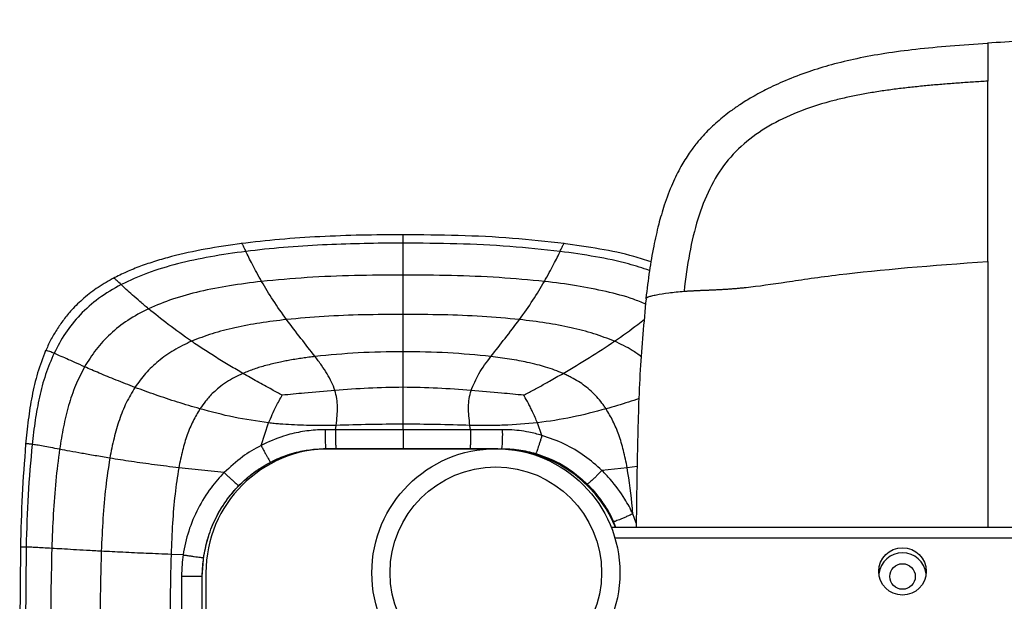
# Paper-space layout '_Bottom' of a CAD drawing. Header units: millimetres. Extents: x -905 to 905, y -619 to 152.
# Tile 5 of 13: x -905 to -635, y -8 to 152. Entities that reach past the tile are written whole.
import ezdxf

# ---------------------------------------------------------------- set-up
doc = ezdxf.new("R2010")
doc.units = ezdxf.units.MM

psp = doc.layouts.new('_Bottom')

# ---------------------------------------------------------------- linework, layer by layer
at = {"color": 7, "linetype": 'Continuous', "lineweight": 25}
for p, q in [((-799.46, 76.82), (-799.46, 81.58)), ((-799.46, 70.8), (-799.46, 76.82)), ((-732.83, 75.11), (-732.83, 75.18)), ((-799.46, 60.57), (-799.46, 70.8)), ((-838.37, 34.91), (-836.31, 41.07)), ((-799.46, 39.18), (-799.46, 40.75)), ((-761.37, 37.66), (-762.61, 41.07)), ((-817.96, 39.19), (-817.8, 40.4)), ((-780.96, 39.19), (-781.12, 40.4)), ((-820.67, 34), (-817.86, 34)), ((-773.5, 34), (-819.5, 34)), ((-781.06, 34), (-772.35, 34)), ((-848.46, 27.49), (-860.94, 28.76)), ((-841.08, 26.91), (-839.54, 28.05)), ((-737.98, 28.76), (-744.9, 28)), ((-735.28, 29.11), (-737.98, 28.76)), ((-741.78, 14), (-741.22, 12.5)), ((-735.51, 13.64), (-736.45, 16.17)), ((-742.38, 12.5), (742.38, 12.5)), ((741.35, 9.5), (-741.35, 9.5)), ((-904.36, 6.92), (-904.56, -21.67)), ((-902.81, 7.04), (-903.05, -21.62)), ((-859.74, 4.91), (-863.06, 5.03)), ((-854.5, -1), (-854.05, 4.7)), ((-853.5, 0), (-853.5, -466))]:
    psp.add_line(p, q, dxfattribs=at)
for centre, radius in [((-774, 0), 34), ((-774, 0), 29), ((-662.5, 0.37), 6.5), ((-662.5, -1.02), 3.5)]:
    psp.add_circle(centre, radius, dxfattribs=at)
for centre, radius, start, end in [((-807.39, 37.87), 35.26, 353.6967, 2.1708), ((-819.5, 0), 34, 90, 180), ((-773.5, -1), 35, 23.389, 90), ((-662.5, -1.03), 6.5, 6.2844, 173.7156), ((-858.63, -423.13), 422.15, 89.4399, 90.2099)]:
    psp.add_arc(centre, radius, start, end, dxfattribs=at)
for points, knots in [([(0, 151.56), (-7.98, 151.56), (-28.08, 151.56), (-60.23, 151.56), (-96.27, 151.56), (-129.33, 151.56), (-159.22, 151.56), (-185.86, 151.56), (-211.68, 151.56), (-234.99, 151.56), (-255.83, 151.56), (-274.25, 151.55), (-291.9, 151.55), (-308.73, 151.55), (-324.6, 151.54), (-339.51, 151.54), (-353.42, 151.53), (-366.42, 151.52), (-379.02, 151.52), (-391.1, 151.51), (-402.6, 151.5), (-412.91, 151.49), (-422.15, 151.47), (-430.38, 151.46), (-437.7, 151.44), (-444.22, 151.42), (-450.05, 151.41), (-456.04, 151.38), (-462.06, 151.35), (-468.06, 151.31), (-473.28, 151.27), (-477.88, 151.22), (-482.04, 151.17), (-487.33, 151.09), (-493.72, 150.97), (-501.16, 150.82), (-506.98, 150.68), (-511.31, 150.57), (-514.3, 150.49), (-517.48, 150.41), (-521.18, 150.3), (-526.11, 150.16), (-532.48, 149.97), (-540.42, 149.72), (-547.75, 149.48), (-554.15, 149.27), (-559.27, 149.09), (-564.9, 148.89), (-571.31, 148.65), (-578.75, 148.36), (-586.31, 148.03), (-593.15, 147.72), (-599.09, 147.43), (-604.89, 147.14), (-611.91, 146.76), (-620.22, 146.29), (-629.6, 145.73), (-635.99, 145.32), (-639.15, 145.12)], [0, 0, 0, 0, 0.037437, 0.094294, 0.150859, 0.206559, 0.249379, 0.291116, 0.33156, 0.37052, 0.400502, 0.42934, 0.45696, 0.483295, 0.508282, 0.531457, 0.553233, 0.573566, 0.592421, 0.612351, 0.630275, 0.646351, 0.660751, 0.673634, 0.68496, 0.695105, 0.704196, 0.712353, 0.723176, 0.73246, 0.74052, 0.74764, 0.754066, 0.760017, 0.772464, 0.784098, 0.794937, 0.79977, 0.804428, 0.808999, 0.814666, 0.821793, 0.832157, 0.844586, 0.859078, 0.866621, 0.874613, 0.883122, 0.893073, 0.904733, 0.918066, 0.928589, 0.936893, 0.945997, 0.955873, 0.969916, 0.985124, 1, 1, 1, 1]), ([(-639.14, 145.02), (-642.59, 144.79), (-649.16, 144.35), (-658.57, 143.5), (-667.1, 142.4), (-674.83, 141), (-681.81, 139.32), (-688.38, 137.31), (-694.4, 135.02), (-699.74, 132.55), (-703.98, 130.24), (-707.26, 128.18), (-709.79, 126.4), (-711.87, 124.78), (-713.74, 123.19), (-715.52, 121.52), (-717.25, 119.72), (-719.1, 117.57), (-721.17, 114.79), (-723.46, 111.1), (-725.8, 106.34), (-727.8, 101.03), (-729.47, 95.29), (-730.82, 89.27), (-731.98, 82.49), (-732.55, 77.7), (-732.86, 75.18)], [0, 0, 0, 0, 0.078118, 0.149089, 0.213734, 0.272746, 0.326681, 0.375834, 0.428017, 0.472326, 0.508671, 0.537167, 0.559892, 0.578474, 0.596968, 0.615384, 0.63374, 0.653643, 0.679749, 0.712586, 0.752633, 0.800609, 0.842314, 0.889299, 0.941823, 1, 1, 1, 1]), ([(-639.15, 145.11), (-639.15, 145.12), (-639.15, 145.14), (-639.14, 145.06), (-639.14, 144.99)], [0, 0, 0, 0, 0.068137, 1, 1, 1, 1]), ([(-639.14, 144.99), (-639.14, 144.97), (-639.14, 144.89), (-639.14, 144.52), (-639.13, 143.89), (-639.13, 143.02), (-639.12, 141.33), (-639.12, 138.78), (-639.12, 136.08), (-639.12, 134.73)], [0, 0, 0, 0, 0.030312, 0.135593, 0.201335, 0.326485, 0.460804, 0.731811, 1, 1, 1, 1]), ([(-639.12, 134.73), (-639.77, 134.69), (-641.07, 134.61), (-643.01, 134.48), (-644.96, 134.35), (-646.9, 134.21), (-648.85, 134.06), (-650.78, 133.91), (-652.72, 133.75), (-654.65, 133.59), (-656.58, 133.41), (-658.51, 133.21), (-660.43, 133.01), (-662.35, 132.79), (-664.27, 132.55), (-666.18, 132.3), (-668.08, 132.03), (-669.98, 131.73), (-671.88, 131.42), (-673.77, 131.08), (-675.65, 130.71), (-677.52, 130.31), (-679.38, 129.89), (-680.62, 129.58), (-681.23, 129.42)], [0, 0, 0, 0, 0.045971, 0.091902, 0.137791, 0.183636, 0.229438, 0.275194, 0.320904, 0.366567, 0.412181, 0.457747, 0.503262, 0.548724, 0.594131, 0.639482, 0.684773, 0.730002, 0.775168, 0.820268, 0.865305, 0.910281, 0.955183, 1, 1, 1, 1]), ([(-639.11, 85.3), (-639.11, 85.91), (-639.11, 87.12), (-639.11, 88.93), (-639.11, 90.73), (-639.11, 92.52), (-639.11, 94.31), (-639.11, 96.09), (-639.11, 97.86), (-639.11, 99.63), (-639.11, 101.38), (-639.11, 103.13), (-639.11, 104.87), (-639.11, 106.6), (-639.11, 108.32), (-639.11, 110.03), (-639.11, 111.73), (-639.11, 113.41), (-639.11, 115.08), (-639.11, 117.62), (-639.11, 120.96), (-639.11, 125.02), (-639.11, 128.84), (-639.11, 131.47), (-639.11, 133.1), (-639.11, 133.94), (-639.12, 134.46), (-639.12, 134.73)], [0, 0, 0, 0, 0.0336799, 0.067304, 0.1008692, 0.1343745, 0.1678201, 0.2012074, 0.2345379, 0.2678132, 0.3010342, 0.334201, 0.367312, 0.4003641, 0.4333531, 0.4662781, 0.4991381, 0.5319317, 0.5646614, 0.5973182, 0.6816395, 0.7652616, 0.8485036, 0.9324507, 0.9547657, 0.9772736, 1, 1, 1, 1]), ([(-681.23, 129.42), (-687.45, 127.82), (-693.18, 125.71), (-703.22, 120.12), (-707.53, 116.65), (-710.92, 112.33)], [0, 0, 0, 0, 0.5, 0.5, 1, 1, 1, 1]), ([(-710.92, 112.33), (-714.31, 108), (-716.78, 102.81), (-720.44, 90.97), (-721.61, 84.34), (-722.4, 77.15)], [0, 0, 0, 0, 0.5, 0.5, 1, 1, 1, 1]), ([(-799.46, 92.63), (-803.28, 92.61), (-810.88, 92.57), (-822.16, 92.14), (-833.16, 91.45), (-840.35, 90.62), (-843.88, 90.21)], [0, 0, 0, 0, 0.257331, 0.511867, 0.760455, 1, 1, 1, 1]), ([(-799.46, 90.35), (-799.46, 90.81), (-799.46, 91.72), (-799.46, 92.39), (-799.46, 92.67), (-799.46, 92.62), (-799.46, 92.61)], [0, 0, 0, 0, 0.323398, 0.643977, 0.964406, 1, 1, 1, 1]), ([(-755.28, 90.24), (-760, 90.76), (-769.64, 91.81), (-784.39, 92.5), (-794.4, 92.59), (-799.46, 92.63)], [0, 0, 0, 0, 0.321782, 0.657508, 1, 1, 1, 1]), ([(-843.64, 90.24), (-846.99, 89.77), (-853.49, 88.84), (-861.38, 87.11), (-867.28, 85.44), (-871.41, 84.04), (-875.29, 82.5), (-877.73, 81.28), (-878.93, 80.68)], [0, 0, 0, 0, 0.276228, 0.535859, 0.658907, 0.7773, 0.891094, 1, 1, 1, 1]), ([(-842.53, 88.07), (-842.74, 88.51), (-843.14, 89.36), (-843.44, 89.96), (-843.59, 90.22), (-843.62, 90.22), (-843.63, 90.22)], [0, 0, 0, 0, 0.328044, 0.650136, 0.863043, 1, 1, 1, 1]), ([(-821.56, 89.84), (-825.13, 89.64), (-832.14, 89.25), (-839.11, 88.46), (-842.53, 88.07)], [0, 0, 0, 0, 0.509058, 1, 1, 1, 1]), ([(-799.46, 90.35), (-800.02, 90.35), (-807.39, 90.34), (-814.75, 90.08), (-821.56, 89.84)], [0, 0, 0, 0, 0.075763, 1, 1, 1, 1]), ([(-799.46, 81.58), (-799.46, 82.44), (-799.46, 84.18), (-799.46, 86.15), (-799.46, 87.6), (-799.46, 88.62), (-799.46, 89.56), (-799.46, 90.08), (-799.46, 90.35)], [0, 0, 0, 0, 0.243936, 0.490985, 0.616064, 0.742431, 0.870339, 1, 1, 1, 1]), ([(-756.38, 88.07), (-760.98, 88.57), (-770.38, 89.57), (-784.76, 90.23), (-794.53, 90.31), (-799.46, 90.35)], [0, 0, 0, 0, 0.321656, 0.657336, 1, 1, 1, 1]), ([(-756.38, 88.07), (-756.18, 88.51), (-755.78, 89.36), (-755.44, 90.02), (-755.29, 90.29), (-755.29, 90.23), (-755.29, 90.23)], [0, 0, 0, 0, 0.327885, 0.649818, 0.968615, 1, 1, 1, 1]), ([(-731.45, 85.23), (-733.01, 85.73), (-737.61, 87.21), (-745.67, 88.85), (-752.17, 89.79), (-755.52, 90.27)], [0, 0, 0, 0, 0.199724, 0.587645, 1, 1, 1, 1]), ([(-842.53, 88.07), (-845.78, 87.62), (-852.08, 86.74), (-861.09, 84.78), (-869.35, 82.4), (-874.35, 80.09), (-876.75, 78.98)], [0, 0, 0, 0, 0.276452, 0.536276, 0.777612, 1, 1, 1, 1]), ([(-838.22, 79.84), (-838.68, 80.65), (-839.6, 82.27), (-840.78, 84.49), (-841.79, 86.51), (-842.29, 87.55), (-842.53, 88.07)], [0, 0, 0, 0, 0.252061, 0.501989, 0.750704, 1, 1, 1, 1]), ([(-760.7, 79.84), (-760.24, 80.65), (-759.31, 82.27), (-758.14, 84.49), (-757.12, 86.51), (-756.63, 87.55), (-756.38, 88.07)], [0, 0, 0, 0, 0.2520597, 0.5019852, 0.7507013, 1, 1, 1, 1]), ([(-731.86, 82.86), (-733.78, 83.48), (-738.63, 85.04), (-746.84, 86.72), (-753.14, 87.61), (-756.38, 88.07)], [0, 0, 0, 0, 0.2405931, 0.6085225, 1, 1, 1, 1]), ([(-639.11, 85.3), (-639.11, 82), (-639.11, 75.14), (-639.12, 64.42), (-639.12, 53.04), (-639.12, 44.57), (-639.12, 38.57), (-639.12, 35.21), (-639.12, 31.16), (-639.12, 27.1), (-639.12, 23.05), (-639.12, 18.18), (-639.12, 14.67), (-639.12, 12.5)], [0, 0, 0, 0, 0.137748, 0.286065, 0.443077, 0.606891, 0.634319, 0.689473, 0.744959, 0.800537, 0.856006, 0.911167, 1, 1, 1, 1]), ([(-799.46, 81.58), (-803.9, 81.55), (-812.68, 81.5), (-825.61, 81.02), (-834.08, 80.22), (-838.22, 79.84)], [0, 0, 0, 0, 0.34272, 0.678317, 1, 1, 1, 1]), ([(-760.7, 79.84), (-764.84, 80.22), (-773.31, 81.02), (-786.24, 81.5), (-795.02, 81.55), (-799.46, 81.58)], [0, 0, 0, 0, 0.321682, 0.657283, 1, 1, 1, 1]), ([(-705.33, 78.2), (-701.98, 78.56), (-698.39, 79.1), (-690.1, 80.34), (-685.4, 81.03), (-679.88, 81.7)], [0, 0, 0, 0, 0.5, 0.5, 1, 1, 1, 1]), ([(-878.63, 80.84), (-880.12, 80), (-883.04, 78.36), (-886.95, 75.36), (-890.08, 72.34), (-892.53, 69.4), (-894.45, 66.62), (-896.12, 63.74), (-897.04, 61.74), (-897.49, 60.74)], [0, 0, 0, 0, 0.182886, 0.357022, 0.524015, 0.645802, 0.765406, 0.883477, 1, 1, 1, 1]), ([(-876.75, 78.98), (-878.85, 77.78), (-882.92, 75.45), (-888.04, 70.87), (-892.19, 65.8), (-894.17, 62.02), (-895.15, 60.16)], [0, 0, 0, 0, 0.2712371, 0.5236332, 0.7645468, 1, 1, 1, 1]), ([(-876.75, 78.98), (-877.15, 79.37), (-877.75, 79.93), (-878.27, 80.41), (-878.6, 80.68), (-878.78, 80.81), (-878.77, 80.76), (-878.77, 80.75)], [0, 0, 0, 0, 0.362274, 0.53604, 0.715899, 0.990131, 1, 1, 1, 1]), ([(-869.25, 72.36), (-870.04, 73.02), (-871.6, 74.32), (-873.63, 76.1), (-875.4, 77.71), (-876.3, 78.56), (-876.75, 78.98)], [0, 0, 0, 0, 0.261969, 0.515488, 0.761036, 1, 1, 1, 1]), ([(-838.22, 79.84), (-841.15, 79.48), (-846.84, 78.77), (-854.99, 77.17), (-862.49, 75.2), (-867.06, 73.28), (-869.25, 72.36)], [0, 0, 0, 0, 0.27641, 0.536387, 0.777897, 1, 1, 1, 1]), ([(-831.41, 69.39), (-832.67, 71.17), (-835.19, 74.72), (-837.21, 78.13), (-838.22, 79.84)], [0, 0, 0, 0, 0.499954, 1, 1, 1, 1]), ([(-767.51, 69.39), (-766.25, 71.17), (-763.73, 74.72), (-761.71, 78.13), (-760.7, 79.84)], [0, 0, 0, 0, 0.499948, 1, 1, 1, 1]), ([(-732.94, 73.65), (-734.05, 74.1), (-737.55, 75.55), (-743.93, 77.15), (-752.08, 78.78), (-757.77, 79.48), (-760.7, 79.84)], [0, 0, 0, 0, 0.126333, 0.397575, 0.689561, 1, 1, 1, 1]), ([(-732.83, 75.18), (-732.83, 75.2), (-732.84, 75.25), (-732.72, 75.35), (-732.54, 75.45), (-732.33, 75.55), (-731.95, 75.69), (-731.23, 75.91), (-729.5, 76.29), (-726.72, 76.76), (-723.85, 77.02), (-722.4, 77.15)], [0, 0, 0, 0, 0.017529, 0.064883, 0.114974, 0.151811, 0.179411, 0.298366, 0.428786, 0.710952, 1, 1, 1, 1]), ([(-722.41, 77.15), (-722.26, 77.16), (-721.98, 77.18), (-721.56, 77.21), (-721.13, 77.23), (-720.69, 77.26), (-720.25, 77.28), (-719.81, 77.31), (-719.36, 77.33), (-718.91, 77.35), (-718.45, 77.37), (-717.99, 77.39), (-717.53, 77.41), (-717.06, 77.43), (-716.59, 77.45), (-716.11, 77.47), (-715.63, 77.49), (-715.15, 77.51), (-714.66, 77.53), (-714.17, 77.55), (-713.67, 77.58), (-713.17, 77.6), (-712.67, 77.63), (-712.17, 77.66), (-711.66, 77.68), (-711.15, 77.71), (-710.63, 77.75), (-710.11, 77.78), (-709.59, 77.82), (-709.07, 77.86), (-708.54, 77.9), (-708.01, 77.94), (-707.48, 77.99), (-706.94, 78.04), (-706.41, 78.09), (-705.87, 78.14), (-705.51, 78.18), (-705.33, 78.2)], [0, 0, 0, 0, 0.029808, 0.059467, 0.088982, 0.118362, 0.147614, 0.176746, 0.205766, 0.234683, 0.263505, 0.292239, 0.320894, 0.349478, 0.377996, 0.406458, 0.434869, 0.463235, 0.491564, 0.51986, 0.548129, 0.576376, 0.604606, 0.632824, 0.661033, 0.689239, 0.717443, 0.74565, 0.773863, 0.802084, 0.830316, 0.858562, 0.886822, 0.915097, 0.943385, 0.971687, 1, 1, 1, 1]), ([(-732.82, 75.11), (-733.42, 68.63), (-734.67, 55.25), (-735.05, 40.33), (-735.26, 30.44), (-735.36, 24.93), (-735.45, 18.96), (-735.5, 14.47), (-735.52, 12.5)], [0, 0, 0, 0, 0.311412, 0.642305, 0.714104, 0.784764, 0.905834, 1, 1, 1, 1]), ([(-869.25, 72.36), (-871.18, 71.36), (-874.91, 69.42), (-879.73, 65.59), (-883.75, 61.31), (-885.77, 58.06), (-886.77, 56.45)], [0, 0, 0, 0, 0.271228, 0.523336, 0.764013, 1, 1, 1, 1]), ([(-857.44, 63.45), (-859.62, 64.99), (-863.88, 68.01), (-867.49, 70.93), (-869.25, 72.36)], [0, 0, 0, 0, 0.511967, 1, 1, 1, 1]), ([(-799.46, 70.8), (-803.11, 70.78), (-810.33, 70.73), (-820.99, 70.34), (-827.98, 69.7), (-831.41, 69.39)], [0, 0, 0, 0, 0.341926, 0.677397, 1, 1, 1, 1]), ([(-767.51, 69.39), (-770.93, 69.7), (-777.92, 70.34), (-788.59, 70.73), (-795.81, 70.78), (-799.46, 70.8)], [0, 0, 0, 0, 0.322605, 0.658076, 1, 1, 1, 1]), ([(-831.41, 69.39), (-833.85, 69.1), (-838.59, 68.54), (-845.4, 67.25), (-851.7, 65.68), (-855.58, 64.17), (-857.44, 63.45)], [0, 0, 0, 0, 0.27468, 0.534166, 0.776371, 1, 1, 1, 1]), ([(-823.57, 59.26), (-824.87, 60.92), (-827.55, 64.34), (-830.1, 67.68), (-831.41, 69.39)], [0, 0, 0, 0, 0.4859722, 1, 1, 1, 1]), ([(-775.35, 59.26), (-774.04, 60.92), (-771.37, 64.34), (-768.82, 67.68), (-767.51, 69.39)], [0, 0, 0, 0, 0.485972, 1, 1, 1, 1]), ([(-741.48, 63.45), (-743.34, 64.17), (-747.22, 65.68), (-753.52, 67.25), (-760.33, 68.54), (-765.07, 69.1), (-767.51, 69.39)], [0, 0, 0, 0, 0.223627, 0.465832, 0.725319, 1, 1, 1, 1]), ([(-741.48, 63.45), (-739.27, 64.99), (-736.35, 67.04), (-733.88, 69.02), (-733.28, 69.5)], [0, 0, 0, 0, 0.757445, 1, 1, 1, 1]), ([(-857.44, 63.45), (-859.1, 62.66), (-862.3, 61.14), (-866.53, 58.13), (-870.14, 54.73), (-872.02, 52.1), (-872.95, 50.8)], [0, 0, 0, 0, 0.270919, 0.52302, 0.763647, 1, 1, 1, 1]), ([(-843.34, 54.62), (-844.54, 55.32), (-846.98, 56.75), (-850.56, 58.93), (-854.09, 61.17), (-856.32, 62.68), (-857.44, 63.45)], [0, 0, 0, 0, 0.244906, 0.499797, 0.74893, 1, 1, 1, 1]), ([(-755.58, 54.63), (-753.14, 56.06), (-748.25, 58.93), (-743.73, 61.94), (-741.48, 63.45)], [0, 0, 0, 0, 0.500367, 1, 1, 1, 1]), ([(-734.13, 59.21), (-734.93, 59.81), (-737.21, 61.5), (-739.8, 62.68), (-741.48, 63.45)], [0, 0, 0, 0, 0.353456, 1, 1, 1, 1]), ([(-897.44, 60.87), (-898.22, 58.85), (-899.79, 54.81), (-901.24, 48.41), (-902.28, 41.86), (-902.71, 37.43), (-902.93, 35.2)], [0, 0, 0, 0, 0.2460337, 0.4935362, 0.7445759, 1, 1, 1, 1]), ([(-895.15, 60.16), (-895.97, 58.22), (-897.62, 54.34), (-899.22, 48.14), (-900.39, 41.74), (-900.89, 37.39), (-901.15, 35.19)], [0, 0, 0, 0, 0.24407, 0.490828, 0.742464, 1, 1, 1, 1]), ([(-895.15, 60.16), (-895.56, 60.33), (-896.38, 60.66), (-897.09, 60.88), (-897.43, 60.94), (-897.41, 60.87), (-897.41, 60.86)], [0, 0, 0, 0, 0.323953, 0.637496, 0.943484, 1, 1, 1, 1]), ([(-886.77, 56.45), (-887.67, 56.85), (-889.42, 57.62), (-891.69, 58.64), (-893.65, 59.51), (-894.66, 59.95), (-895.15, 60.16)], [0, 0, 0, 0, 0.264873, 0.519559, 0.764361, 1, 1, 1, 1]), ([(-799.46, 60.57), (-803.57, 60.53), (-811.62, 60.44), (-819.64, 59.65), (-823.57, 59.26)], [0, 0, 0, 0, 0.509871, 1, 1, 1, 1]), ([(-799.46, 59.02), (-799.46, 59.28), (-799.46, 59.8), (-799.46, 60.32), (-799.46, 60.57)], [0, 0, 0, 0, 0.4982253, 1, 1, 1, 1]), ([(-775.35, 59.26), (-779.28, 59.65), (-787.29, 60.44), (-795.35, 60.53), (-799.46, 60.57)], [0, 0, 0, 0, 0.4901305, 1, 1, 1, 1]), ([(-823.57, 59.26), (-824.14, 59.19), (-825.28, 59.05), (-826.96, 58.82), (-828.71, 58.55), (-830.36, 58.27), (-831.97, 57.97), (-834.17, 57.52), (-836.96, 56.85), (-840.27, 55.87), (-842.31, 55.04), (-843.34, 54.62)], [0, 0, 0, 0, 0.084699, 0.168239, 0.250532, 0.34487, 0.414305, 0.492141, 0.675167, 0.836633, 1, 1, 1, 1]), ([(-818.13, 49.96), (-818.41, 50.72), (-818.99, 52.31), (-820.29, 54.59), (-821.83, 56.93), (-822.98, 58.47), (-823.57, 59.26)], [0, 0, 0, 0, 0.222408, 0.463509, 0.723283, 1, 1, 1, 1]), ([(-799.46, 50.83), (-799.46, 52.19), (-799.46, 54.96), (-799.46, 57.65), (-799.46, 59.02)], [0, 0, 0, 0, 0.491574, 1, 1, 1, 1]), ([(-780.79, 49.95), (-780.13, 51.51), (-778.7, 54.87), (-776.52, 57.73), (-775.35, 59.26)], [0, 0, 0, 0, 0.463168, 1, 1, 1, 1]), ([(-755.58, 54.63), (-756.34, 54.95), (-757.91, 55.59), (-760.27, 56.36), (-762.8, 57.06), (-765.23, 57.63), (-767.78, 58.14), (-770.23, 58.56), (-772.8, 58.94), (-774.49, 59.15), (-775.35, 59.26)], [0, 0, 0, 0, 0.121533, 0.249206, 0.366271, 0.507871, 0.616281, 0.749483, 0.873392, 1, 1, 1, 1]), ([(-886.77, 56.45), (-887.64, 54.76), (-889.4, 51.35), (-891.23, 45.79), (-892.66, 39.93), (-893.3, 35.9), (-893.63, 33.85)], [0, 0, 0, 0, 0.239742, 0.484538, 0.737338, 1, 1, 1, 1]), ([(-872.95, 50.8), (-874.7, 51.48), (-878.12, 52.79), (-882.76, 54.71), (-885.46, 55.88), (-886.77, 56.45)], [0, 0, 0, 0, 0.349218, 0.682466, 1, 1, 1, 1]), ([(-843.34, 54.62), (-844.13, 54.26), (-845.68, 53.55), (-847.9, 52.24), (-849.82, 50.85), (-851.77, 49.13), (-853.53, 47.22), (-854.63, 45.64), (-855.13, 44.93)], [0, 0, 0, 0, 0.168412, 0.330109, 0.497671, 0.627548, 0.832896, 1, 1, 1, 1]), ([(-839.48, 52.44), (-840.11, 52.79), (-841.4, 53.52), (-842.68, 54.25), (-843.34, 54.62)], [0, 0, 0, 0, 0.487174, 1, 1, 1, 1]), ([(-759.27, 52.52), (-758.66, 52.87), (-757.42, 53.57), (-756.2, 54.28), (-755.58, 54.63)], [0, 0, 0, 0, 0.49751, 1, 1, 1, 1]), ([(-753.31, 53.54), (-753.68, 53.73), (-754.42, 54.12), (-755.19, 54.46), (-755.58, 54.63)], [0, 0, 0, 0, 0.493316, 1, 1, 1, 1]), ([(-832.58, 48.65), (-833.52, 49.16), (-835.84, 50.41), (-838.13, 51.68), (-839.48, 52.44)], [0, 0, 0, 0, 0.407522, 1, 1, 1, 1]), ([(-766.34, 48.65), (-766.33, 48.66), (-766.3, 48.67), (-766.24, 48.71), (-765.29, 49.23), (-763.41, 50.22), (-761.12, 51.49), (-759.74, 52.26), (-759.27, 52.52)], [0, 0, 0, 0, 0.00612, 0.01224, 0.02448, 0.407697, 0.801502, 1, 1, 1, 1]), ([(-743.83, 44.98), (-743.84, 45.01), (-743.88, 45.07), (-744.03, 45.28), (-744.37, 45.78), (-745.13, 46.82), (-746.31, 48.24), (-747.87, 49.8), (-749.56, 51.2), (-751.37, 52.47), (-752.65, 53.18), (-753.31, 53.54)], [0, 0, 0, 0, 0.006351, 0.017052, 0.059861, 0.145493, 0.316888, 0.488293, 0.658073, 0.826588, 1, 1, 1, 1]), ([(-872.95, 50.8), (-873.78, 49.41), (-875.47, 46.59), (-877.32, 41.88), (-878.81, 36.8), (-879.5, 33.25), (-879.86, 31.41)], [0, 0, 0, 0, 0.233873, 0.475657, 0.729875, 1, 1, 1, 1]), ([(-855.13, 44.93), (-857.19, 45.53), (-861.32, 46.73), (-867.3, 48.72), (-871.08, 50.11), (-872.95, 50.8)], [0, 0, 0, 0, 0.336747, 0.671268, 1, 1, 1, 1]), ([(-836.3, 41.07), (-835.65, 42.62), (-834.54, 45.22), (-833.14, 47.66), (-832.58, 48.65)], [0, 0, 0, 0, 0.595477, 1, 1, 1, 1]), ([(-818.13, 49.96), (-820.92, 49.73), (-825.74, 49.33), (-830.55, 48.85), (-832.58, 48.65)], [0, 0, 0, 0, 0.579388, 1, 1, 1, 1]), ([(-799.46, 50.83), (-802.62, 50.77), (-808.85, 50.66), (-815.07, 50.19), (-818.13, 49.96)], [0, 0, 0, 0, 0.507441, 1, 1, 1, 1]), ([(-817.8, 40.4), (-817.69, 41.26), (-817.49, 42.93), (-817.39, 45.38), (-817.53, 47.73), (-817.93, 49.21), (-818.13, 49.96)], [0, 0, 0, 0, 0.269939, 0.519793, 0.759166, 1, 1, 1, 1]), ([(-799.46, 40.75), (-799.46, 42.5), (-799.46, 45.89), (-799.46, 49.22), (-799.46, 50.83)], [0, 0, 0, 0, 0.518549, 1, 1, 1, 1]), ([(-780.79, 49.96), (-783.85, 50.19), (-790.06, 50.66), (-796.3, 50.77), (-799.46, 50.83)], [0, 0, 0, 0, 0.492561, 1, 1, 1, 1]), ([(-781.12, 40.4), (-781.22, 41.26), (-781.43, 42.93), (-781.53, 45.38), (-781.39, 47.73), (-780.99, 49.21), (-780.79, 49.95)], [0, 0, 0, 0, 0.270005, 0.519928, 0.759226, 1, 1, 1, 1]), ([(-766.34, 48.65), (-768.37, 48.85), (-773.18, 49.33), (-777.99, 49.73), (-780.79, 49.96)], [0, 0, 0, 0, 0.42061, 1, 1, 1, 1]), ([(-763.93, 44.11), (-764.11, 44.49), (-764.49, 45.26), (-765.24, 46.73), (-765.87, 47.82), (-766.28, 48.55), (-766.32, 48.61), (-766.33, 48.64), (-766.34, 48.65)], [0, 0, 0, 0, 0.24573, 0.500043, 0.959585, 0.979793, 0.989896, 1, 1, 1, 1]), ([(-734.71, 47.73), (-735.67, 47.41), (-738.63, 46.41), (-741.71, 45.52), (-743.79, 44.93)], [0, 0, 0, 0, 0.3255809, 1, 1, 1, 1]), ([(-855.13, 44.93), (-855.79, 43.82), (-857.16, 41.55), (-858.71, 37.7), (-860.02, 33.41), (-860.62, 30.35), (-860.94, 28.76)], [0, 0, 0, 0, 0.223063, 0.460351, 0.717648, 1, 1, 1, 1]), ([(-836.31, 41.07), (-839.51, 41.53), (-845.89, 42.44), (-852.05, 44.1), (-855.13, 44.93)], [0, 0, 0, 0, 0.501739, 1, 1, 1, 1]), ([(-762.61, 41.07), (-762.82, 41.57), (-763.24, 42.6), (-763.7, 43.6), (-763.93, 44.11)], [0, 0, 0, 0, 0.494678, 1, 1, 1, 1]), ([(-743.79, 44.93), (-746.87, 44.1), (-753.04, 42.44), (-759.42, 41.52), (-762.61, 41.07)], [0, 0, 0, 0, 0.49997, 1, 1, 1, 1]), ([(-743.79, 44.93), (-743.8, 44.94), (-743.81, 44.96), (-743.82, 44.97), (-743.83, 44.98)], [0, 0, 0, 0, 0.50008, 1, 1, 1, 1]), ([(-737.98, 28.76), (-738.3, 30.35), (-738.9, 33.41), (-740.21, 37.7), (-741.76, 41.55), (-743.13, 43.82), (-743.79, 44.93)], [0, 0, 0, 0, 0.282352, 0.539647, 0.776934, 1, 1, 1, 1]), ([(-833.19, 40.76), (-833.71, 40.8), (-834.75, 40.89), (-835.79, 41.01), (-836.31, 41.07)], [0, 0, 0, 0, 0.499215, 1, 1, 1, 1]), ([(-817.8, 40.4), (-817.92, 40.4), (-818.62, 40.38), (-820.48, 40.36), (-823.33, 40.35), (-826.71, 40.4), (-829.98, 40.52), (-832.14, 40.68), (-833.19, 40.76)], [0, 0, 0, 0, 0.022925, 0.1363, 0.363056, 0.578809, 0.79469, 1, 1, 1, 1]), ([(-799.46, 40.75), (-802.51, 40.71), (-808.63, 40.63), (-814.74, 40.48), (-817.8, 40.4)], [0, 0, 0, 0, 0.499139, 1, 1, 1, 1]), ([(-781.12, 40.4), (-784.18, 40.48), (-790.29, 40.63), (-796.41, 40.71), (-799.46, 40.75)], [0, 0, 0, 0, 0.500864, 1, 1, 1, 1]), ([(-762.61, 41.07), (-765.68, 40.8), (-770.19, 40.4), (-774.82, 40.36), (-776.38, 40.36), (-776.5, 40.36), (-776.51, 40.36), (-776.52, 40.36), (-776.52, 40.36), (-776.52, 40.36), (-776.53, 40.36), (-776.57, 40.36), (-776.65, 40.36), (-776.82, 40.36), (-777.16, 40.36), (-777.84, 40.36), (-779.19, 40.37), (-780.35, 40.39), (-781.12, 40.4)], [0, 0, 0, 0, 0.499555, 0.732245, 0.749518, 0.751601, 0.751719, 0.751721, 0.751736, 0.751798, 0.75192, 0.753876, 0.757787, 0.76561, 0.781253, 0.812531, 0.875055, 1, 1, 1, 1]), ([(-820.8, 39.19), (-821.5, 39.18), (-823.76, 39.15), (-827.6, 38.67), (-832.86, 37.42), (-836.34, 35.83), (-838.37, 34.91)], [0, 0, 0, 0, 0.114845, 0.372297, 0.6338, 1, 1, 1, 1]), ([(-817.96, 39.19), (-817.96, 39.19), (-818.91, 39.19), (-819.85, 39.19), (-820.8, 39.19)], [0, 0, 0, 0, 0.0000211, 1, 1, 1, 1]), ([(-820.8, 39.19), (-820.8, 38.86), (-820.8, 38.19), (-820.79, 37.21), (-820.78, 36.31), (-820.76, 35.51), (-820.74, 34.86), (-820.72, 34.37), (-820.7, 34.06), (-820.68, 34.02), (-820.67, 34)], [0, 0, 0, 0, 0.125, 0.25, 0.375, 0.5, 0.625, 0.75, 0.875, 1, 1, 1, 1]), ([(-799.46, 39.18), (-801.17, 39.18), (-804.6, 39.18), (-810.76, 39.18), (-815.22, 39.19), (-817.96, 39.19)], [0, 0, 0, 0, 0.277553, 0.555658, 1, 1, 1, 1]), ([(-780.96, 39.19), (-780.96, 39.19), (-782.66, 39.19), (-786.06, 39.19), (-792.23, 39.18), (-796.7, 39.18), (-799.46, 39.18)], [0, 0, 0, 0, 0.0000032, 0.276189, 0.5518512, 1, 1, 1, 1]), ([(-772.16, 39.21), (-775.09, 39.2), (-778.02, 39.19), (-780.96, 39.19), (-780.96, 39.19)], [0, 0, 0, 0, 0.999998, 1, 1, 1, 1]), ([(-761.38, 37.66), (-762.57, 37.98), (-765.48, 38.74), (-769.12, 39.16), (-771.53, 39.2), (-772.16, 39.21)], [0, 0, 0, 0, 0.339735, 0.82647, 1, 1, 1, 1]), ([(-902.93, 35.2), (-903.29, 30.57), (-904.01, 21.15), (-904.24, 11.71), (-904.36, 6.92)], [0, 0, 0, 0, 0.491907, 1, 1, 1, 1]), ([(-901.15, 35.19), (-901.49, 35.23), (-902.16, 35.31), (-902.7, 35.31), (-902.95, 35.27), (-902.92, 35.2), (-902.91, 35.2)], [0, 0, 0, 0, 0.327371, 0.644899, 0.955041, 1, 1, 1, 1]), ([(-901.15, 35.19), (-901.56, 30.6), (-902.41, 21.23), (-902.67, 11.83), (-902.81, 7.04)], [0, 0, 0, 0, 0.490533, 1, 1, 1, 1]), ([(-893.63, 33.85), (-894.47, 34.01), (-896.12, 34.32), (-898.17, 34.7), (-899.89, 35.01), (-900.73, 35.13), (-901.15, 35.19)], [0, 0, 0, 0, 0.264814, 0.519502, 0.76445, 1, 1, 1, 1]), ([(-761.38, 37.66), (-761.47, 37.34), (-761.66, 36.68), (-761.95, 35.74), (-762.23, 34.86), (-762.49, 34.09), (-762.72, 33.46), (-762.9, 33), (-763.03, 32.71), (-763.08, 32.68), (-763.1, 32.67)], [0, 0, 0, 0, 0.125, 0.25, 0.375, 0.5, 0.625, 0.75, 0.875, 1, 1, 1, 1]), ([(-744.9, 28), (-744.9, 28), (-746.38, 29.44), (-749.64, 32.14), (-755.16, 35.5), (-759.28, 36.93), (-761.37, 37.66)], [0, 0, 0, 0, 0.000003, 0.321718, 0.656214, 1, 1, 1, 1]), ([(-893.63, 33.85), (-894, 30.96), (-894.76, 25.06), (-895.4, 15.99), (-895.64, 9.81), (-895.76, 6.68)], [0, 0, 0, 0, 0.3201501, 0.6550851, 1, 1, 1, 1]), ([(-879.86, 31.41), (-881.22, 31.64), (-883.89, 32.08), (-887.53, 32.72), (-890.8, 33.32), (-892.7, 33.67), (-893.63, 33.85)], [0, 0, 0, 0, 0.266393, 0.521164, 0.76542, 1, 1, 1, 1]), ([(-838.37, 34.91), (-840.12, 33.92), (-843.78, 31.85), (-846.86, 28.98), (-848.46, 27.49)], [0, 0, 0, 0, 0.4789642, 1, 1, 1, 1]), ([(-839.54, 28.05), (-838.23, 28.89), (-835.59, 30.57), (-831.05, 32.43), (-826.05, 33.74), (-822.48, 33.91), (-820.67, 34)], [0, 0, 0, 0, 0.231551, 0.467723, 0.730314, 1, 1, 1, 1]), ([(-835.77, 30.32), (-834.02, 31.12), (-831.04, 32.48), (-826.52, 33.55), (-823.23, 33.95), (-821.27, 34), (-820.67, 34), (-820.67, 34)], [0, 0, 0, 0, 0.366565, 0.625761, 0.884951, 0.999996, 1, 1, 1, 1]), ([(-818.57, 34), (-815.39, 34), (-810.61, 34), (-804.24, 34), (-801.05, 34), (-799.46, 34)], [0, 0, 0, 0, 0.49997, 0.749983, 1, 1, 1, 1]), ([(-817.86, 34), (-815.14, 34), (-812.23, 34), (-809.32, 34), (-809.13, 34)], [0, 0, 0, 0, 0.935289, 1, 1, 1, 1]), ([(-799.46, 34), (-796.7, 34), (-792.26, 34), (-786.13, 34), (-782.75, 34), (-781.06, 34)], [0, 0, 0, 0, 0.449001, 0.724499, 1, 1, 1, 1]), ([(-799.46, 34), (-797.87, 34), (-794.68, 34), (-788.31, 34), (-783.53, 34), (-780.35, 34)], [0, 0, 0, 0, 0.249989, 0.499979, 1, 1, 1, 1]), ([(-772.35, 34), (-772.35, 34), (-771.8, 34), (-769.74, 33.95), (-766.62, 33.6), (-764.13, 32.94), (-763.1, 32.67)], [0, 0, 0, 0, 0.000006, 0.173458, 0.660049, 1, 1, 1, 1]), ([(-772.35, 34), (-770.8, 33.93), (-767.66, 33.8), (-763.55, 32.9), (-761.07, 31.98), (-760.07, 31.62)], [0, 0, 0, 0, 0.36964, 0.746994, 1, 1, 1, 1]), ([(-763.1, 32.67), (-761.33, 32.05), (-757.75, 30.8), (-752.98, 27.92), (-750.27, 25.47), (-748.98, 24.31)], [0, 0, 0, 0, 0.338134, 0.686315, 1, 1, 1, 1]), ([(-879.86, 31.41), (-880.26, 28.77), (-881.1, 23.29), (-881.8, 14.77), (-882.05, 8.91), (-882.19, 5.91)], [0, 0, 0, 0, 0.313322, 0.648599, 1, 1, 1, 1]), ([(-860.94, 28.76), (-863.17, 29.03), (-867.56, 29.57), (-873.92, 30.47), (-877.9, 31.1), (-879.86, 31.41)], [0, 0, 0, 0, 0.344594, 0.678349, 1, 1, 1, 1]), ([(-844.45, 23.9), (-843.15, 25.13), (-840.51, 27.62), (-837.36, 29.41), (-835.77, 30.32)], [0, 0, 0, 0, 0.493619, 1, 1, 1, 1]), ([(-760.07, 31.62), (-758.74, 31.02), (-756.04, 29.83), (-753.63, 28.13), (-752.41, 27.28)], [0, 0, 0, 0, 0.495636, 1, 1, 1, 1]), ([(-860.94, 28.76), (-861.31, 26.36), (-862.09, 21.33), (-862.71, 13.41), (-862.94, 7.89), (-863.06, 5.03)], [0, 0, 0, 0, 0.3045505, 0.640367, 1, 1, 1, 1]), ([(-848.46, 27.49), (-848.46, 27.49), (-849.76, 26.18), (-852.44, 23.07), (-855.81, 17.69), (-858.4, 11.48), (-859.42, 7.11), (-859.74, 4.91), (-859.74, 4.91)], [0, 0, 0, 0, 0.0000023, 0.2165184, 0.4782865, 0.7394546, 0.9999977, 1, 1, 1, 1]), ([(-848.46, 27.49), (-848.21, 27.25), (-847.72, 26.77), (-846.99, 26.07), (-846.31, 25.43), (-845.7, 24.88), (-845.18, 24.42), (-844.79, 24.1), (-844.53, 23.91), (-844.47, 23.9), (-844.45, 23.9)], [0, 0, 0, 0, 0.125, 0.25, 0.375, 0.5, 0.625, 0.75, 0.875, 1, 1, 1, 1]), ([(-752.41, 27.28), (-751.02, 26.13), (-748.21, 23.8), (-744.76, 19.44), (-742.37, 15.63), (-741.49, 13.16), (-741.26, 12.5)], [0, 0, 0, 0, 0.2872972, 0.5819539, 0.8874709, 1, 1, 1, 1]), ([(-736.45, 16.17), (-736.45, 16.17), (-737.1, 17.55), (-738.9, 20.87), (-741.81, 24.81), (-744.11, 27.24), (-744.9, 28), (-744.9, 28)], [0, 0, 0, 0, 0.000004, 0.313227, 0.774098, 0.999996, 1, 1, 1, 1]), ([(-736.45, 16.17), (-736.49, 16.67), (-736.82, 20.88), (-737.44, 25.07), (-737.98, 28.76)], [0, 0, 0, 0, 0.118756, 1, 1, 1, 1]), ([(-854.05, 4.7), (-853.69, 6.47), (-852.96, 10.04), (-850.79, 15.26), (-847.74, 20.28), (-844.36, 24.19), (-841.94, 26.2), (-841.08, 26.91)], [0, 0, 0, 0, 0.204919, 0.414677, 0.640445, 0.873054, 1, 1, 1, 1]), ([(-748.98, 24.31), (-748.33, 23.63), (-746.33, 21.55), (-743.84, 18.11), (-742.38, 15.19), (-741.78, 14)], [0, 0, 0, 0, 0.2251313, 0.6857653, 1, 1, 1, 1]), ([(-854.13, 4.16), (-853.76, 6.08), (-853.02, 9.92), (-850.75, 15.34), (-847.9, 20.07), (-845.52, 22.71), (-844.45, 23.9)], [0, 0, 0, 0, 0.26187, 0.523471, 0.784669, 1, 1, 1, 1]), ([(-736.45, 16.17), (-736.78, 16.01), (-737.42, 15.71), (-738.4, 15.28), (-739.32, 14.88), (-740.14, 14.54), (-740.83, 14.27), (-741.35, 14.08), (-741.7, 13.98), (-741.76, 14), (-741.78, 14)], [0, 0, 0, 0, 0.125, 0.25, 0.375, 0.5, 0.625, 0.75, 0.875, 1, 1, 1, 1]), ([(-902.81, 7.04), (-903.19, 7.04), (-903.95, 7.04), (-904.37, 6.98), (-904.32, 6.92), (-904.31, 6.91)], [0, 0, 0, 0, 0.439036, 0.862971, 1, 1, 1, 1]), ([(-895.76, 6.68), (-896.57, 6.73), (-898.15, 6.82), (-900.08, 6.93), (-901.67, 7.01), (-902.44, 7.03), (-902.81, 7.04)], [0, 0, 0, 0, 0.264403, 0.518911, 0.764016, 1, 1, 1, 1]), ([(-895.76, 6.68), (-895.87, 1.91), (-896.08, -7.54), (-896.06, -17), (-896.06, -21.7)], [0, 0, 0, 0, 0.503924, 1, 1, 1, 1]), ([(-882.19, 5.91), (-883.55, 5.98), (-886.21, 6.12), (-889.81, 6.33), (-893.03, 6.52), (-894.86, 6.63), (-895.76, 6.68)], [0, 0, 0, 0, 0.267469, 0.522347, 0.766132, 1, 1, 1, 1]), ([(-882.19, 5.91), (-882.28, 2.71), (-882.45, -3.52), (-882.51, -12.79), (-882.51, -18.85), (-882.51, -21.89)], [0, 0, 0, 0, 0.3452337, 0.6726044, 1, 1, 1, 1]), ([(-863.06, 5.03), (-865.33, 5.12), (-869.77, 5.3), (-876.21, 5.6), (-880.22, 5.81), (-882.19, 5.91)], [0, 0, 0, 0, 0.346731, 0.680364, 1, 1, 1, 1]), ([(-863.06, 5.03), (-863.17, 0.53), (-863.38, -8.51), (-863.37, -17.56), (-863.36, -22.11)], [0, 0, 0, 0, 0.497258, 1, 1, 1, 1]), ([(-859.74, 4.91), (-859.74, 4.91), (-859.87, 4.03), (-860.11, 2.07), (-860.15, 0.1), (-860.17, -0.98)], [0, 0, 0, 0, 0.00001, 0.44801, 1, 1, 1, 1]), ([(-854.5, -1), (-854.5, -1), (-854.5, -0.05), (-854.44, 1.68), (-854.23, 3.4), (-854.13, 4.16)], [0, 0, 0, 0, 0.000012, 0.55214, 1, 1, 1, 1]), ([(-860.17, -0.98), (-860.17, -4.51), (-860.17, -11.56), (-860.17, -18.61), (-860.17, -22.14)], [0, 0, 0, 0, 0.500206, 1, 1, 1, 1]), ([(-854.5, -22.18), (-854.5, -18.65), (-854.5, -11.59), (-854.5, -4.53), (-854.5, -1)], [0, 0, 0, 0, 0.5, 1, 1, 1, 1])]:
    psp.add_open_spline(points, degree=3, knots=knots, dxfattribs=at)
for points in [[(-679.88, 81.7), (-668.83, 83.04), (-654.45, 84.26), (-639.11, 85.3)], [(-817.96, 39.19), (-817.96, 38.86), (-817.96, 38.18), (-817.95, 37.21), (-817.94, 36.3), (-817.93, 35.51), (-817.92, 34.85), (-817.9, 34.37), (-817.88, 34.06), (-817.87, 34.02), (-817.86, 34)], [(-799.46, 39.18), (-799.46, 38.85), (-799.46, 38.17), (-799.46, 37.2), (-799.46, 36.3), (-799.46, 35.51), (-799.46, 34.85), (-799.46, 34.37), (-799.46, 34.06), (-799.46, 34.02), (-799.46, 34)], [(-780.96, 39.19), (-780.96, 38.86), (-780.96, 38.18), (-780.96, 37.21), (-780.97, 36.3), (-780.99, 35.51), (-781, 34.85), (-781.02, 34.37), (-781.04, 34.06), (-781.05, 34.02), (-781.06, 34)], [(-838.37, 34.91), (-838.21, 34.61), (-837.9, 34), (-837.44, 33.13), (-837, 32.32), (-836.61, 31.62), (-836.27, 31.04), (-836.02, 30.62), (-835.83, 30.36), (-835.79, 30.33), (-835.77, 30.32)], [(-744.9, 28), (-745.15, 27.75), (-745.64, 27.26), (-746.37, 26.54), (-747.06, 25.88), (-747.68, 25.3), (-748.21, 24.84), (-748.61, 24.51), (-748.89, 24.31), (-748.95, 24.31), (-748.98, 24.31)], [(-859.74, 4.91), (-859.39, 4.85), (-858.69, 4.75), (-857.65, 4.6), (-856.67, 4.47), (-855.8, 4.35), (-855.08, 4.26), (-854.54, 4.19), (-854.2, 4.16), (-854.15, 4.16), (-854.13, 4.16)]]:
    psp.add_open_spline(points, degree=3, dxfattribs=at)

doc.saveas('drawing.dxf')
